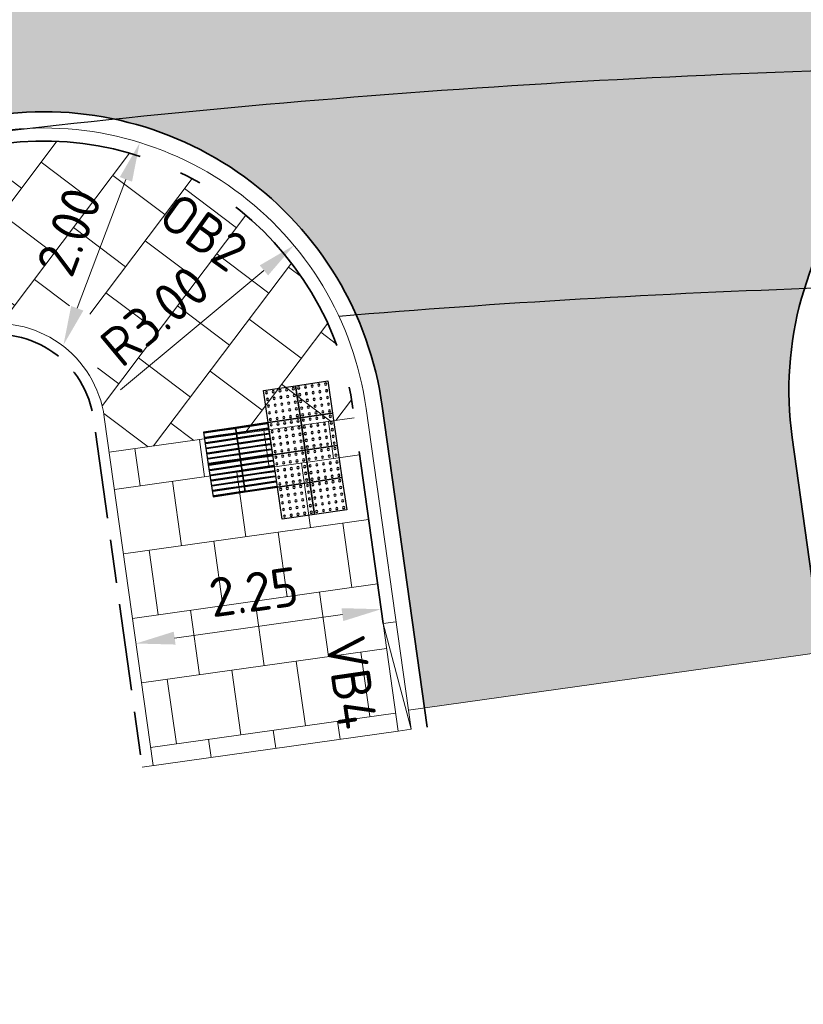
# Model space of a CAD drawing. Header units: metres. Extents: x 196651 to 397723, y 354703 to 710691.
# Tile 127 of 256: x 197851 to 197858, y 356116 to 356125. Entities that reach past the tile are written whole.
import ezdxf
from ezdxf.enums import TextEntityAlignment as Align

# ---------------------------------------------------------------- set-up
doc = ezdxf.new("R2010")
doc.units = ezdxf.units.M
doc.header["$MEASUREMENT"] = 0
for name, pattern in [('VH-OPSLUITBAND_100X200', [16, 8, -2, 4, -2]), ('VH-OPSLUITBAND_120X250', [26, 16, -4, 2, -4]), ('VH-TROTTOIRBAND_180-200', [20, 10, -2, 2, -2, 2, -2])]:
    doc.linetypes.add(name, pattern=pattern)
for name, color, linetype, lineweight in [('N-WE-GR-GRAS_BERM-A', 86, 'Continuous', 5), ('N-WE-VH-GOOT_TEGEL-G', 170, 'Continuous', 35), ('N-WE-VH-KANTOPSLUITING_OPSLUITBAND_100X200-G', 5, 'VH-OPSLUITBAND_100X200', 35), ('N-WE-VH-KANTOPSLUITING_OPSLUITBAND_120X250-G', 5, 'VH-OPSLUITBAND_120X250', 35), ('N-WE-VH-KANTOPSLUITING_TEKST-T', 7, 'VH-OPSLUITBAND_100X200', 35), ('N-WE-VH-KANTOPSLUITING_TROTTOIRBAND_180 200-G', 6, 'VH-TROTTOIRBAND_180-200', 35), ('N-WE-VH-KANTVERHARDING-G', 1, 'Continuous', 5), ('N-WE-VH-VERHARDING_TEGEL-A', 252, 'Continuous', 5), ('N-WE-VH-VERKEERSTEGEL-GELEIDETEGEL-S', 5, 'Continuous', 25), ('N-WE-VH-VERKEERSTEGEL-NOPPENTEGEL-S', 5, 'Continuous', 25), ('X-XX-AL-AANPIJLING-M', 7, 'Continuous', 18)]:
    doc.layers.add(name, color=color, linetype=linetype, lineweight=lineweight)
doc.layers.add('N-WE-VH-VERHARDING_ASFALT_DEKLAAG-G_ROOD', color=7, linetype='Continuous', lineweight=5, true_color=0xbf4040)
doc.layers.add('X-XX-AL-HULPLIJNEN', color=4, linetype='Continuous', lineweight=25, plot=False)
doc.styles.add('NLCS-ISO', font='NLCS-ISO.ttf')
doc.styles.add('NLCS-ISO-M200-T18', font='NLCS-ISO.ttf')
doc.dimstyles.new('NLCS-M200-T18-PIJL', dxfattribs={"dimscale": 0.2, "dimtxt": 1.799999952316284, "dimasz": 1.8, "dimexe": 2, "dimexo": 2, "dimgap": 0.7, "dimtad": 1, "dimzin": 0, "dimdsep": 46, "dimtxsty": 'NLCS-ISO-M200-T18', "dimcen": 0, "dimdle": 2, "dimse1": 1, "dimse2": 1, "dimclrd": 256, "dimclre": 256, "dimclrt": 256, "dimadec": 1, "dimazin": 0, "dimtfac": 1, "dimtofl": 0, "dimtmove": 1, "dimatfit": 0, "dimfxl": 2, "dimfxlon": 1, "dimtfillclr": 254, "dimtolj": 1, "dimtzin": 0, "dimlwd": 18, "dimlwe": 18, "dimarcsym": 0})

# ---------------------------------------------------------------- blocks, each defined once
blk = doc.blocks.new('TEKST TB')
at = {"style": 'NLCS-ISO'}
blk.add_attdef('TEKST_TROTTOIRBANDEN', text='', height=0.36, rotation=0.340705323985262, dxfattribs=at).set_placement((0, 0), align=Align.BOTTOM_CENTER)
blk = doc.blocks.new('*D1749')
at = {"layer": 'Defpoints', "color": 0, "transparency": 16777216}
for p in [(197853.2345915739, 356123.2106378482), (197850.9285291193, 356121.2917642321)]:
    blk.add_point(p, dxfattribs=at)
at = {"layer": 'X-XX-AL-AANPIJLING-M', "linetype": 'Continuous', "lineweight": 18, "transparency": 16777216}
blk.add_line((197851.6357216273, 356121.880218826), (197852.9578640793, 356122.9803730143), dxfattribs=at)
at = {"layer": 'X-XX-AL-AANPIJLING-M', "transparency": 16777216}
blk.add_solid([(197852.919486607, 356123.0264942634), (197852.9962415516, 356122.9342517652), (197853.2345915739, 356123.2106378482)], dxfattribs=at)
at = {"layer": 'X-XX-AL-AANPIJLING-M', "transparency": 16777216, "insert": (197851.9537492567, 356122.5611434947), "char_height": 0.3599999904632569, "attachment_point": 5, "rotation": 39.763827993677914, "style": 'NLCS-ISO-M200-T18'}
blk.add_mtext('\\A1;R3.00', dxfattribs=at)
blk = doc.blocks.new('*D1804')
at = {"layer": 'Defpoints', "color": 0, "transparency": 16777216}
for p in [(197851.7746174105, 356124.1699814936), (197851.8136800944, 356124.1552381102), (197851.0721940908, 356122.3089066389)]:
    blk.add_point(p, dxfattribs=at)
at = {"layer": 'X-XX-AL-AANPIJLING-M', "linetype": 'Continuous', "lineweight": 18, "transparency": 16777216}
blk.add_line((197851.2383781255, 356122.6309720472), (197851.6865587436, 356123.8184293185), dxfattribs=at)
at = {"layer": 'X-XX-AL-AANPIJLING-M', "transparency": 16777216}
for points in [[(197851.630423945, 356123.8396162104), (197851.7426935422, 356123.7972424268), (197851.8136800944, 356124.1552381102)], [(197851.1822433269, 356122.652158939), (197851.2945129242, 356122.6097851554), (197851.1112567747, 356122.2941632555)]]:
    blk.add_solid(points, dxfattribs=at)
at = {"layer": 'X-XX-AL-AANPIJLING-M', "transparency": 16777216, "insert": (197851.1630828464, 356123.3376974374), "char_height": 0.3599999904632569, "attachment_point": 5, "rotation": 69.32204712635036, "style": 'NLCS-ISO-M200-T18'}
blk.add_mtext('\\A1;2.00', dxfattribs=at)
blk = doc.blocks.new('*U1818')
at = {"flags": 128}
for points in [[(4.996003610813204e-16, 0.3), (4.996003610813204e-16, 0.6000000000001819), (0.3000000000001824, 0.6000000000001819), (0.3000000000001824, 0.3000000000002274)], [(0.3000000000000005, 0.3), (0.3000000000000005, 0.6000000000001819), (0.6000000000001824, 0.6000000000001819), (0.6000000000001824, 0.3000000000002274)], [(4.996003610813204e-16, -5.048709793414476e-29), (4.996003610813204e-16, 0.3000000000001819), (0.3000000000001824, 0.3000000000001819), (0.3000000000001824, 2.27373675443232e-13)], [(0.3000000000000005, -5.048709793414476e-29), (0.3000000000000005, 0.3000000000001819), (0.6000000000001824, 0.3000000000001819), (0.6000000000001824, 2.27373675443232e-13)]]:
    blk.add_lwpolyline(points, close=True, dxfattribs=at)
for points in [[(0.004500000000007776, 0.5954999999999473, -0.4142135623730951), (0.007000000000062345, 0.5980000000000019), (0.1475000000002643, 0.5980000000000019)], [(0.1475000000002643, 0.5930000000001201), (0.007000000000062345, 0.5930000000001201, -0.414213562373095), (0.004500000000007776, 0.5955000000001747), (0.004500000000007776, 0.5954999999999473)], [(0.004500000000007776, 0.547000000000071, -0.4142135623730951), (0.007000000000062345, 0.5495000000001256), (0.1475000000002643, 0.5495000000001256)], [(0.1475000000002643, 0.5445000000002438), (0.007000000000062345, 0.5445000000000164, -0.414213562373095), (0.004500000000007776, 0.547000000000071), (0.004500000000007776, 0.547000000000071)], [(0.1475000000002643, 0.5980000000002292), (0.2930000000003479, 0.5980000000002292, -0.4142135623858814), (0.2955000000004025, 0.5955000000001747), (0.2955000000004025, 0.5955000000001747, -0.4142135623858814), (0.2930000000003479, 0.5930000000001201), (0.1475000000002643, 0.5930000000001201)], [(0.1475000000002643, 0.5495000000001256), (0.2930000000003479, 0.5495000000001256, -0.4142135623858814), (0.2955000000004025, 0.547000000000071), (0.2955000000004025, 0.5470000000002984, -0.4142135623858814), (0.2930000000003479, 0.5445000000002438), (0.1475000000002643, 0.5445000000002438)], [(0.3045000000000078, 0.5954999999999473, -0.4142135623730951), (0.3070000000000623, 0.5980000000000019), (0.4475000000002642, 0.5980000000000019)], [(0.4475000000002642, 0.5930000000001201), (0.3070000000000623, 0.5930000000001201, -0.414213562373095), (0.3045000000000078, 0.5955000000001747), (0.3045000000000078, 0.5954999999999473)], [(0.3045000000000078, 0.547000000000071, -0.4142135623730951), (0.3070000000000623, 0.5495000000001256), (0.4475000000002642, 0.5495000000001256)], [(0.4475000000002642, 0.5445000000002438), (0.3070000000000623, 0.5445000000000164, -0.414213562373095), (0.3045000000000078, 0.547000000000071), (0.3045000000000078, 0.547000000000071)], [(0.4475000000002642, 0.5980000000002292), (0.5930000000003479, 0.5980000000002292, -0.4142135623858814), (0.5955000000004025, 0.5955000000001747), (0.5955000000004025, 0.5955000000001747, -0.4142135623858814), (0.5930000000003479, 0.5930000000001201), (0.4475000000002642, 0.5930000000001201)], [(0.4475000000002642, 0.5495000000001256), (0.5930000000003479, 0.5495000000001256, -0.4142135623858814), (0.5955000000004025, 0.547000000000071), (0.5955000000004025, 0.5470000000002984, -0.4142135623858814), (0.5930000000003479, 0.5445000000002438), (0.4475000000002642, 0.5445000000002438)], [(0.004500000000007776, 0.4984999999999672, -0.4142135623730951), (0.007000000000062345, 0.5010000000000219), (0.1475000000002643, 0.5010000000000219)], [(0.1475000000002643, 0.4960000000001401), (0.007000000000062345, 0.4960000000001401, -0.414213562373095), (0.004500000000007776, 0.4985000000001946), (0.004500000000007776, 0.4984999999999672)], [(0.1475000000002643, 0.5010000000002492), (0.2930000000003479, 0.5010000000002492, -0.4142135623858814), (0.2955000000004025, 0.4985000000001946), (0.2955000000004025, 0.4985000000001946, -0.4142135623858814), (0.2930000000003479, 0.4960000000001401), (0.1475000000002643, 0.4960000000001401)], [(0.3045000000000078, 0.4984999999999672, -0.4142135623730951), (0.3070000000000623, 0.5010000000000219), (0.4475000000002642, 0.5010000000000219)], [(0.4475000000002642, 0.4960000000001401), (0.3070000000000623, 0.4960000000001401, -0.414213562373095), (0.3045000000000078, 0.4985000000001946), (0.3045000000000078, 0.4984999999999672)], [(0.4475000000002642, 0.5010000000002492), (0.5930000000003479, 0.5010000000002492, -0.4142135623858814), (0.5955000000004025, 0.4985000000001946), (0.5955000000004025, 0.4985000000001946, -0.4142135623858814), (0.5930000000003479, 0.4960000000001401), (0.4475000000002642, 0.4960000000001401)], [(0.004500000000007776, 0.4500000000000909, -0.4142135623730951), (0.007000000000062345, 0.4525000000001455), (0.1475000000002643, 0.4525000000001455)], [(0.1475000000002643, 0.4475000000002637), (0.007000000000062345, 0.4475000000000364, -0.414213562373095), (0.004500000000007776, 0.4500000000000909), (0.004500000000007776, 0.4500000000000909)], [(0.004500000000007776, 0.4014999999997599, -0.4142135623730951), (0.007000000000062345, 0.4039999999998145), (0.1475000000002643, 0.4040000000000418)], [(0.1475000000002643, 0.3990000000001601), (0.007000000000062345, 0.3989999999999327, -0.414213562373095), (0.004500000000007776, 0.4014999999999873), (0.004500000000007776, 0.4014999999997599)], [(0.1475000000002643, 0.4525000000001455), (0.2930000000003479, 0.4525000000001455, -0.4142135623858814), (0.2955000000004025, 0.4500000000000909), (0.2955000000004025, 0.4500000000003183, -0.4142135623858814), (0.2930000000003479, 0.4475000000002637), (0.1475000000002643, 0.4475000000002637)], [(0.1475000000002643, 0.4040000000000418), (0.2930000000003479, 0.4040000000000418, -0.4142135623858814), (0.2955000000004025, 0.4014999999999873), (0.2955000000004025, 0.4015000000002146, -0.4142135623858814), (0.2930000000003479, 0.3990000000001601), (0.1475000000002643, 0.3990000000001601)], [(0.3045000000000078, 0.4500000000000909, -0.4142135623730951), (0.3070000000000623, 0.4525000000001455), (0.4475000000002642, 0.4525000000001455)], [(0.4475000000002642, 0.4475000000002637), (0.3070000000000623, 0.4475000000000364, -0.414213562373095), (0.3045000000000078, 0.4500000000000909), (0.3045000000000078, 0.4500000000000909)], [(0.3045000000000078, 0.4014999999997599, -0.4142135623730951), (0.3070000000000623, 0.4039999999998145), (0.4475000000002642, 0.4040000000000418)], [(0.4475000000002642, 0.3990000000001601), (0.3070000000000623, 0.3989999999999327, -0.414213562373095), (0.3045000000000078, 0.4014999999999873), (0.3045000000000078, 0.4014999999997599)], [(0.4475000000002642, 0.4525000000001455), (0.5930000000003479, 0.4525000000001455, -0.4142135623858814), (0.5955000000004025, 0.4500000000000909), (0.5955000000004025, 0.4500000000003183, -0.4142135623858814), (0.5930000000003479, 0.4475000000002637), (0.4475000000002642, 0.4475000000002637)], [(0.4475000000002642, 0.4040000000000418), (0.5930000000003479, 0.4040000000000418, -0.4142135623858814), (0.5955000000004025, 0.4014999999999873), (0.5955000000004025, 0.4015000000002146, -0.4142135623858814), (0.5930000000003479, 0.3990000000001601), (0.4475000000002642, 0.3990000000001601)], [(0.004500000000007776, 0.3529999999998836, -0.4142135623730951), (0.007000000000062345, 0.3554999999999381), (0.1475000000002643, 0.3554999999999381)], [(0.1475000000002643, 0.3505000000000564), (0.007000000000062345, 0.350499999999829, -0.414213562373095), (0.004500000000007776, 0.3529999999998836), (0.004500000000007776, 0.3529999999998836)], [(0.004500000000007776, 0.3044999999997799, -0.4142135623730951), (0.007000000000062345, 0.3069999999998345), (0.1475000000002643, 0.3070000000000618)], [(0.1475000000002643, 0.3019999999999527), (0.007000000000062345, 0.3019999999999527, -0.414213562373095), (0.004500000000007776, 0.3045000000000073), (0.004500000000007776, 0.3044999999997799)], [(0.004500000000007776, 0.2954999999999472, -0.4142135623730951), (0.007000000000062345, 0.2980000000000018), (0.1475000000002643, 0.2980000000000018)], [(0.1475000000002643, 0.2930000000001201), (0.007000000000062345, 0.2930000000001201, -0.414213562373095), (0.004500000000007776, 0.2955000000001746), (0.004500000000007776, 0.2954999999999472)], [(0.1475000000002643, 0.3554999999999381), (0.2930000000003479, 0.3555000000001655, -0.4142135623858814), (0.2955000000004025, 0.3530000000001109), (0.2955000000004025, 0.3530000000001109, -0.4142135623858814), (0.2930000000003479, 0.3505000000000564), (0.1475000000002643, 0.3505000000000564)], [(0.1475000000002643, 0.3070000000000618), (0.2930000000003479, 0.3070000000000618, -0.4142135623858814), (0.2955000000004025, 0.3045000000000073), (0.2955000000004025, 0.3045000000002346, -0.4142135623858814), (0.2930000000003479, 0.3020000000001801), (0.1475000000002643, 0.3019999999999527)], [(0.1475000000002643, 0.2980000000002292), (0.2930000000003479, 0.2980000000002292, -0.4142135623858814), (0.2955000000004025, 0.2955000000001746), (0.2955000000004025, 0.2955000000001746, -0.4142135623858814), (0.2930000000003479, 0.2930000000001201), (0.1475000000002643, 0.2930000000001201)], [(0.3045000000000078, 0.3529999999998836, -0.4142135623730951), (0.3070000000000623, 0.3554999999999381), (0.4475000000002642, 0.3554999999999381)], [(0.4475000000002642, 0.3505000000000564), (0.3070000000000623, 0.350499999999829, -0.414213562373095), (0.3045000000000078, 0.3529999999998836), (0.3045000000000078, 0.3529999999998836)], [(0.3045000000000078, 0.3044999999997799, -0.4142135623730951), (0.3070000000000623, 0.3069999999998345), (0.4475000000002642, 0.3070000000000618)], [(0.4475000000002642, 0.3019999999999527), (0.3070000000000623, 0.3019999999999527, -0.414213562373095), (0.3045000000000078, 0.3045000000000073), (0.3045000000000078, 0.3044999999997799)], [(0.3045000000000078, 0.2954999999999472, -0.4142135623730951), (0.3070000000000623, 0.2980000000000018), (0.4475000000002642, 0.2980000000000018)], [(0.4475000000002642, 0.2930000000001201), (0.3070000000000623, 0.2930000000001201, -0.414213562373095), (0.3045000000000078, 0.2955000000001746), (0.3045000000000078, 0.2954999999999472)], [(0.4475000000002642, 0.3554999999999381), (0.5930000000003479, 0.3555000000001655, -0.4142135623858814), (0.5955000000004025, 0.3530000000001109), (0.5955000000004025, 0.3530000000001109, -0.4142135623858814), (0.5930000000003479, 0.3505000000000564), (0.4475000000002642, 0.3505000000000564)], [(0.4475000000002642, 0.3070000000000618), (0.5930000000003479, 0.3070000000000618, -0.4142135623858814), (0.5955000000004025, 0.3045000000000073), (0.5955000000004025, 0.3045000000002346, -0.4142135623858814), (0.5930000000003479, 0.3020000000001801), (0.4475000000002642, 0.3019999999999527)], [(0.4475000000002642, 0.2980000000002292), (0.5930000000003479, 0.2980000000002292, -0.4142135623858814), (0.5955000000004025, 0.2955000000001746), (0.5955000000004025, 0.2955000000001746, -0.4142135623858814), (0.5930000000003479, 0.2930000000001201), (0.4475000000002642, 0.2930000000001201)], [(0.004500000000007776, 0.2470000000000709, -0.4142135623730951), (0.007000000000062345, 0.2495000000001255), (0.1475000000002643, 0.2495000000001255)], [(0.1475000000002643, 0.2445000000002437), (0.007000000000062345, 0.2445000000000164, -0.414213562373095), (0.004500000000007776, 0.2470000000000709), (0.004500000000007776, 0.2470000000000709)], [(0.004500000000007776, 0.1984999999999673, -0.4142135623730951), (0.007000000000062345, 0.2010000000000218), (0.1475000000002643, 0.2010000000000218)], [(0.1475000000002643, 0.1960000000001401), (0.007000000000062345, 0.1960000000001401, -0.414213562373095), (0.004500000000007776, 0.1985000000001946), (0.004500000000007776, 0.1984999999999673)], [(0.1475000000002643, 0.2495000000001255), (0.2930000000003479, 0.2495000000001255, -0.4142135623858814), (0.2955000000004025, 0.2470000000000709), (0.2955000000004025, 0.2470000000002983, -0.4142135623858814), (0.2930000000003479, 0.2445000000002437), (0.1475000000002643, 0.2445000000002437)], [(0.1475000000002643, 0.2010000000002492), (0.2930000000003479, 0.2010000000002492, -0.4142135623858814), (0.2955000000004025, 0.1985000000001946), (0.2955000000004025, 0.1985000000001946, -0.4142135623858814), (0.2930000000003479, 0.1960000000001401), (0.1475000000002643, 0.1960000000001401)], [(0.3045000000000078, 0.2470000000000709, -0.4142135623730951), (0.3070000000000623, 0.2495000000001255), (0.4475000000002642, 0.2495000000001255)], [(0.4475000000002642, 0.2445000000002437), (0.3070000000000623, 0.2445000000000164, -0.414213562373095), (0.3045000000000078, 0.2470000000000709), (0.3045000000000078, 0.2470000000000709)], [(0.3045000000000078, 0.1984999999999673, -0.4142135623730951), (0.3070000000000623, 0.2010000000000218), (0.4475000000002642, 0.2010000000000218)], [(0.4475000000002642, 0.1960000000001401), (0.3070000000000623, 0.1960000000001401, -0.414213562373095), (0.3045000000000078, 0.1985000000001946), (0.3045000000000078, 0.1984999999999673)], [(0.4475000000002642, 0.2495000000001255), (0.5930000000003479, 0.2495000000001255, -0.4142135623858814), (0.5955000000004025, 0.2470000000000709), (0.5955000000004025, 0.2470000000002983, -0.4142135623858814), (0.5930000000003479, 0.2445000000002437), (0.4475000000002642, 0.2445000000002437)], [(0.4475000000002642, 0.2010000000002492), (0.5930000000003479, 0.2010000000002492, -0.4142135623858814), (0.5955000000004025, 0.1985000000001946), (0.5955000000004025, 0.1985000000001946, -0.4142135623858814), (0.5930000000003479, 0.1960000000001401), (0.4475000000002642, 0.1960000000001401)], [(0.004500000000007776, 0.1500000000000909, -0.4142135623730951), (0.007000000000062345, 0.1525000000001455), (0.1475000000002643, 0.1525000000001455)], [(0.1475000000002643, 0.1475000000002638), (0.007000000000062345, 0.1475000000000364, -0.414213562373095), (0.004500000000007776, 0.1500000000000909), (0.004500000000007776, 0.1500000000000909)], [(0.004500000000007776, 0.1014999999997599, -0.4142135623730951), (0.007000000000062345, 0.1039999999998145), (0.1475000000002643, 0.1040000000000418)], [(0.1475000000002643, 0.09900000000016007), (0.007000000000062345, 0.0989999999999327, -0.414213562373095), (0.004500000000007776, 0.1014999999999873), (0.004500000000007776, 0.1014999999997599)], [(0.1475000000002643, 0.1525000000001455), (0.2930000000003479, 0.1525000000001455, -0.4142135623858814), (0.2955000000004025, 0.1500000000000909), (0.2955000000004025, 0.1500000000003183, -0.4142135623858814), (0.2930000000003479, 0.1475000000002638), (0.1475000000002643, 0.1475000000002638)], [(0.1475000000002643, 0.1040000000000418), (0.2930000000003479, 0.1040000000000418, -0.4142135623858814), (0.2955000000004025, 0.1014999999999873), (0.2955000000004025, 0.1015000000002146, -0.4142135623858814), (0.2930000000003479, 0.09900000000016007), (0.1475000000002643, 0.09900000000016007)], [(0.3045000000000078, 0.1500000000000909, -0.4142135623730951), (0.3070000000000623, 0.1525000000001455), (0.4475000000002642, 0.1525000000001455)], [(0.4475000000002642, 0.1475000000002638), (0.3070000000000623, 0.1475000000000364, -0.414213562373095), (0.3045000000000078, 0.1500000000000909), (0.3045000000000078, 0.1500000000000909)], [(0.3045000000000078, 0.1014999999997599, -0.4142135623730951), (0.3070000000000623, 0.1039999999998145), (0.4475000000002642, 0.1040000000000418)], [(0.4475000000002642, 0.09900000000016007), (0.3070000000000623, 0.0989999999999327, -0.414213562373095), (0.3045000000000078, 0.1014999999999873), (0.3045000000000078, 0.1014999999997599)], [(0.4475000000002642, 0.1525000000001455), (0.5930000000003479, 0.1525000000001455, -0.4142135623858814), (0.5955000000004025, 0.1500000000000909), (0.5955000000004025, 0.1500000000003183, -0.4142135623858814), (0.5930000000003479, 0.1475000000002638), (0.4475000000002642, 0.1475000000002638)], [(0.4475000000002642, 0.1040000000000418), (0.5930000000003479, 0.1040000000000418, -0.4142135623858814), (0.5955000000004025, 0.1014999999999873), (0.5955000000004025, 0.1015000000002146, -0.4142135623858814), (0.5930000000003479, 0.09900000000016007), (0.4475000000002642, 0.09900000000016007)], [(0.004500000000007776, 0.05299999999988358, -0.4142135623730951), (0.007000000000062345, 0.05549999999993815), (0.1475000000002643, 0.05549999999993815)], [(0.1475000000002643, 0.05050000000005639), (0.007000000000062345, 0.05049999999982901, -0.414213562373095), (0.004500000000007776, 0.05299999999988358), (0.004500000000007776, 0.05299999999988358)], [(0.004500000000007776, 0.004499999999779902, -0.4142135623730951), (0.007000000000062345, 0.006999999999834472), (0.1475000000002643, 0.007000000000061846)], [(0.1475000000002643, 0.001999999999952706), (0.007000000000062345, 0.001999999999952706, -0.414213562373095), (0.004500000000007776, 0.004500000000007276), (0.004500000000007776, 0.004499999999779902)], [(0.1475000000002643, 0.05549999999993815), (0.2930000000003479, 0.05550000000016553, -0.4142135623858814), (0.2955000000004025, 0.05300000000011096), (0.2955000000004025, 0.05300000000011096, -0.4142135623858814), (0.2930000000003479, 0.05050000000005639), (0.1475000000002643, 0.05050000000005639)], [(0.1475000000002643, 0.007000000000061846), (0.2930000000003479, 0.007000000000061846, -0.4142135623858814), (0.2955000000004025, 0.004500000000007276), (0.2955000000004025, 0.00450000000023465, -0.4142135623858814), (0.2930000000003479, 0.00200000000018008), (0.1475000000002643, 0.001999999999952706)], [(0.3045000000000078, 0.05299999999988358, -0.4142135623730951), (0.3070000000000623, 0.05549999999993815), (0.4475000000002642, 0.05549999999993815)], [(0.4475000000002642, 0.05050000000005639), (0.3070000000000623, 0.05049999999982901, -0.414213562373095), (0.3045000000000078, 0.05299999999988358), (0.3045000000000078, 0.05299999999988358)], [(0.3045000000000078, 0.004499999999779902, -0.4142135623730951), (0.3070000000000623, 0.006999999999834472), (0.4475000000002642, 0.007000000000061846)], [(0.4475000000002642, 0.001999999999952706), (0.3070000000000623, 0.001999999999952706, -0.414213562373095), (0.3045000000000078, 0.004500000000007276), (0.3045000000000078, 0.004499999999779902)], [(0.4475000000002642, 0.05549999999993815), (0.5930000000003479, 0.05550000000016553, -0.4142135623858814), (0.5955000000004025, 0.05300000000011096), (0.5955000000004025, 0.05300000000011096, -0.4142135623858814), (0.5930000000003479, 0.05050000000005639), (0.4475000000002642, 0.05050000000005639)], [(0.4475000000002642, 0.007000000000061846), (0.5930000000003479, 0.007000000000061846, -0.4142135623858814), (0.5955000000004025, 0.004500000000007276), (0.5955000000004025, 0.00450000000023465, -0.4142135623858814), (0.5930000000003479, 0.00200000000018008), (0.4475000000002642, 0.001999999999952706)]]:
    blk.add_lwpolyline(points, format="xyb", dxfattribs=at)
blk = doc.blocks.new('*U2076')
for centre in [(0.02500000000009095, 0.2750000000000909), (0.08750000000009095, 0.2750000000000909), (0.1500000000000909, 0.2750000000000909), (0.2125000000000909, 0.2750000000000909), (0.2749999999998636, 0.2750000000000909), (0.3250000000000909, 0.2750000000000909), (0.3875000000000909, 0.2750000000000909), (0.4500000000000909, 0.2750000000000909), (0.5125000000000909, 0.2750000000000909), (0.5749999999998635, 0.2750000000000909), (0.6250000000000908, 0.2750000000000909), (0.6875000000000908, 0.2750000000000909), (0.7500000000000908, 0.2750000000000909), (0.8125000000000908, 0.2750000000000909), (0.8749999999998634, 0.2750000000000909), (0.9250000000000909, 0.2750000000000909), (0.9875000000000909, 0.2750000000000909), (1.050000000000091, 0.2750000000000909), (1.112500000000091, 0.2750000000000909), (1.174999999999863, 0.2750000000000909), (0.02500000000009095, 0.2125000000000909), (0.08750000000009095, 0.2125000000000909), (0.1500000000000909, 0.2125000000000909), (0.2125000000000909, 0.2125000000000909), (0.2749999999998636, 0.2125000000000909), (0.3250000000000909, 0.2125000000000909), (0.3875000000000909, 0.2125000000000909), (0.4500000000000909, 0.2125000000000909), (0.5125000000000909, 0.2125000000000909), (0.5749999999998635, 0.2125000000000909), (0.6250000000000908, 0.2125000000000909), (0.6875000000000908, 0.2125000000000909), (0.7500000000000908, 0.2125000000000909), (0.8125000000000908, 0.2125000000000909), (0.8749999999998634, 0.2125000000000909), (0.9250000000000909, 0.2125000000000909), (0.9875000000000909, 0.2125000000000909), (1.050000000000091, 0.2125000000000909), (1.112500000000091, 0.2125000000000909), (1.174999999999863, 0.2125000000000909), (0.02500000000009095, 0.1500000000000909), (0.02500000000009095, 0.0875000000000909), (0.08750000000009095, 0.1500000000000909), (0.08750000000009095, 0.0875000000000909), (0.1500000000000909, 0.1500000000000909), (0.1500000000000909, 0.0875000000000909), (0.2125000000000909, 0.1500000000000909), (0.2125000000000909, 0.0875000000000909), (0.2749999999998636, 0.1500000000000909), (0.2749999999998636, 0.0875000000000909), (0.3250000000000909, 0.1500000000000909), (0.3250000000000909, 0.0875000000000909), (0.3875000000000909, 0.1500000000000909), (0.3875000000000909, 0.0875000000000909), (0.4500000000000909, 0.1500000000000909), (0.4500000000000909, 0.0875000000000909), (0.5125000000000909, 0.1500000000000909), (0.5125000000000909, 0.0875000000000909), (0.5749999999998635, 0.1500000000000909), (0.5749999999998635, 0.0875000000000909), (0.6250000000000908, 0.1500000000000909), (0.6250000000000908, 0.0875000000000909), (0.6875000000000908, 0.1500000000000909), (0.6875000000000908, 0.0875000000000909), (0.7500000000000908, 0.1500000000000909), (0.7500000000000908, 0.0875000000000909), (0.8125000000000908, 0.1500000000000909), (0.8125000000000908, 0.0875000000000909), (0.8749999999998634, 0.1500000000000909), (0.8749999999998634, 0.0875000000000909), (0.9250000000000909, 0.1500000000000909), (0.9250000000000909, 0.0875000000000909), (0.9875000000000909, 0.1500000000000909), (0.9875000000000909, 0.0875000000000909), (1.050000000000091, 0.1500000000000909), (1.050000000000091, 0.0875000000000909), (1.112500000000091, 0.1500000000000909), (1.112500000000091, 0.0875000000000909), (1.174999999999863, 0.1500000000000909), (1.174999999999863, 0.0875000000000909), (0.02500000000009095, 0.02500000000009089), (0.08750000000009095, 0.02500000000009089), (0.1500000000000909, 0.02500000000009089), (0.2125000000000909, 0.02500000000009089), (0.2749999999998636, 0.02500000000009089), (0.3250000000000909, 0.02500000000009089), (0.3875000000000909, 0.02500000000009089), (0.4500000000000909, 0.02500000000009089), (0.5125000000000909, 0.02500000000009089), (0.5749999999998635, 0.02500000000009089), (0.6250000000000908, 0.02500000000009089), (0.6875000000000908, 0.02500000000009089), (0.7500000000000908, 0.02500000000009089), (0.8125000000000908, 0.02500000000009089), (0.8749999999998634, 0.02500000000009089), (0.9250000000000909, 0.02500000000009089), (0.9875000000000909, 0.02500000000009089), (1.050000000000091, 0.02500000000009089), (1.112500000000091, 0.02500000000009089), (1.174999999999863, 0.02500000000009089), (0.02500000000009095, -0.02499999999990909), (0.02500000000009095, -0.0874999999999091), (0.08750000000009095, -0.02499999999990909), (0.08750000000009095, -0.0874999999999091), (0.1500000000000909, -0.02499999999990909), (0.1500000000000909, -0.0874999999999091), (0.2125000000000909, -0.02499999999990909), (0.2125000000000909, -0.0874999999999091), (0.2749999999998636, -0.02499999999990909), (0.2749999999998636, -0.0874999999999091), (0.3250000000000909, -0.02499999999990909), (0.3250000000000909, -0.0874999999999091), (0.3875000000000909, -0.02499999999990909), (0.3875000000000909, -0.0874999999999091), (0.4500000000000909, -0.02499999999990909), (0.4500000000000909, -0.0874999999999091), (0.5125000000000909, -0.02499999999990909), (0.5125000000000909, -0.0874999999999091), (0.5749999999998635, -0.02499999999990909), (0.5749999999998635, -0.0874999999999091), (0.6250000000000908, -0.02499999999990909), (0.6250000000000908, -0.0874999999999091), (0.6875000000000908, -0.02499999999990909), (0.6875000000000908, -0.0874999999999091), (0.7500000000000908, -0.02499999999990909), (0.7500000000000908, -0.0874999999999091), (0.8125000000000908, -0.02499999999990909), (0.8125000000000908, -0.0874999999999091), (0.8749999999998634, -0.02499999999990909), (0.8749999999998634, -0.0874999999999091), (0.9250000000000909, -0.02499999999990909), (0.9250000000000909, -0.0874999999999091), (0.9875000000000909, -0.02499999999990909), (0.9875000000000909, -0.0874999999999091), (1.050000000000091, -0.02499999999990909), (1.050000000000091, -0.0874999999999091), (1.112500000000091, -0.02499999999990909), (1.112500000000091, -0.0874999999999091), (1.174999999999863, -0.02499999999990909), (1.174999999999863, -0.0874999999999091), (0.02500000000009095, -0.1499999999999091), (0.08750000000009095, -0.1499999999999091), (0.1500000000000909, -0.1499999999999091), (0.2125000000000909, -0.1499999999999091), (0.2749999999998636, -0.1499999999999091), (0.3250000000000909, -0.1499999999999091), (0.3875000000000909, -0.1499999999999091), (0.4500000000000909, -0.1499999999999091), (0.5125000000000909, -0.1499999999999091), (0.5749999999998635, -0.1499999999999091), (0.6250000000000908, -0.1499999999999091), (0.6875000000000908, -0.1499999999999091), (0.7500000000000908, -0.1499999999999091), (0.8125000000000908, -0.1499999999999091), (0.8749999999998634, -0.1499999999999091), (0.9250000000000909, -0.1499999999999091), (0.9875000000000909, -0.1499999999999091), (1.050000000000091, -0.1499999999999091), (1.112500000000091, -0.1499999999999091), (1.174999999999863, -0.1499999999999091), (0.02500000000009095, -0.2124999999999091), (0.02500000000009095, -0.2749999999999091), (0.08750000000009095, -0.2124999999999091), (0.08750000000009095, -0.2749999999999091), (0.1500000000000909, -0.2124999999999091), (0.1500000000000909, -0.2749999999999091), (0.2125000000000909, -0.2124999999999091), (0.2125000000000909, -0.2749999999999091), (0.2749999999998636, -0.2124999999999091), (0.2749999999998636, -0.2749999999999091), (0.3250000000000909, -0.2124999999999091), (0.3250000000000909, -0.2749999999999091), (0.3875000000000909, -0.2124999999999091), (0.3875000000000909, -0.2749999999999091), (0.4500000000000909, -0.2124999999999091), (0.4500000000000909, -0.2749999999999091), (0.5125000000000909, -0.2124999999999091), (0.5125000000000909, -0.2749999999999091), (0.5749999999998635, -0.2124999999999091), (0.5749999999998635, -0.2749999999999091), (0.6250000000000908, -0.2124999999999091), (0.6250000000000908, -0.2749999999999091), (0.6875000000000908, -0.2124999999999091), (0.6875000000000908, -0.2749999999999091), (0.7500000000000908, -0.2124999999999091), (0.7500000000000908, -0.2749999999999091), (0.8125000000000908, -0.2124999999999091), (0.8125000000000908, -0.2749999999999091), (0.8749999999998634, -0.2124999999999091), (0.8749999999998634, -0.2749999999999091), (0.9250000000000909, -0.2124999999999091), (0.9250000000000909, -0.2749999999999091), (0.9875000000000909, -0.2124999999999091), (0.9875000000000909, -0.2749999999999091), (1.050000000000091, -0.2124999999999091), (1.050000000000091, -0.2749999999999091), (1.112500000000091, -0.2124999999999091), (1.112500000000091, -0.2749999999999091), (1.174999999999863, -0.2124999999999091), (1.174999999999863, -0.2749999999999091)]:
    blk.add_circle(centre, 0.01)
for points in [[(0.2999999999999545, 2.273181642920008e-13), (0.2999999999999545, 0.3000000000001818), (0, 0.3000000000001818), (0, -5.551115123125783e-17)], [(0.5999999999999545, 2.273181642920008e-13), (0.5999999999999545, 0.3000000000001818), (0.2999999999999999, 0.3000000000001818), (0.2999999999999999, -5.551115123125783e-17)], [(0.8999999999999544, 2.273181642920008e-13), (0.8999999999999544, 0.3000000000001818), (0.5999999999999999, 0.3000000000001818), (0.5999999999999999, -5.551115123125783e-17)], [(1.199999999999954, 2.273181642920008e-13), (1.199999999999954, 0.3000000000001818), (0.8999999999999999, 0.3000000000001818), (0.8999999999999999, -5.551115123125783e-17)], [(0.2999999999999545, -0.2999999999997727), (0.2999999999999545, 1.818545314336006e-13), (0, 1.818545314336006e-13), (0, -0.3)], [(0.5999999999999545, -0.2999999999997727), (0.5999999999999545, 1.818545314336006e-13), (0.2999999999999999, 1.818545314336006e-13), (0.2999999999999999, -0.3)], [(0.8999999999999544, -0.2999999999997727), (0.8999999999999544, 1.818545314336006e-13), (0.5999999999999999, 1.818545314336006e-13), (0.5999999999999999, -0.3)], [(1.199999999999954, -0.2999999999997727), (1.199999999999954, 1.818545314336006e-13), (0.8999999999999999, 1.818545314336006e-13), (0.8999999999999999, -0.3)]]:
    blk.add_3dface(points)
blk = doc.blocks.new('*D2100')
at = {"layer": 'Defpoints', "color": 0, "transparency": 16777216}
for p in [(197853.9696759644, 356120.3405829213), (197851.7116725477, 356120.0246389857), (197854.0369983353, 356119.8594401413)]:
    blk.add_point(p, dxfattribs=at)
at = {"layer": 'X-XX-AL-AANPIJLING-M', "linetype": 'Continuous', "lineweight": 18, "transparency": 16777216}
blk.add_line((197852.1355217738, 356119.5933820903), (197853.68047148, 356119.8095542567), dxfattribs=at)
at = {"layer": 'X-XX-AL-AANPIJLING-M', "transparency": 16777216}
for points in [[(197853.6721571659, 356119.8689753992), (197853.6887857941, 356119.7501331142), (197854.0369983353, 356119.8594401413)], [(197852.1272074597, 356119.6528032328), (197852.1438360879, 356119.5339609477), (197851.7789949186, 356119.5434962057)]]:
    blk.add_solid(points, dxfattribs=at)
at = {"layer": 'X-XX-AL-AANPIJLING-M', "transparency": 16777216, "insert": (197852.8636536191, 356120.018380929), "char_height": 0.3599999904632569, "attachment_point": 5, "rotation": 7.965216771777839, "style": 'NLCS-ISO-M200-T18'}
blk.add_mtext('\\A1;2.25', dxfattribs=at)

msp = doc.modelspace()

# ---------------------------------------------------------------- hatches: boundary and pattern name
at = {"layer": 'N-WE-GR-GRAS_BERM-A'}
h = msp.add_hatch(dxfattribs=at)
h.set_pattern_fill('AGR-GRAS_01', color=256, scale=0.04, pattern_type=2)
h.set_pattern_definition([(0, (0, 0), (1, 1), [0.12, -0.8]), (45, (0.4, 0.2), (-0.1131370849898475, 1.866761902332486), [0.12, -0.8]), (29.99999999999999, (0.08, 0.12), (0.2274613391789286, 1.286025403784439), [0.12, -0.8]), (15, (0.32, 0.48), (0.3856270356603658, 0.7244941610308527), [0.12, -0.8]), (135, (0.16, 2), (-0.02828427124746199, -0.6505382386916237), [0.12, -0.8]), (150, (1.2, 0.4), (0.2156921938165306, -0.5864101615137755), [0.12, -0.8]), (165, (0.24, 0.04), (0.1434520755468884, -0.7010146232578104), [0.12, -0.8]), (85, (0.4, 0.4), (-0.872677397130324, 1.040016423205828), [0.12, -0.8]), (99.99999999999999, (0, 0), (-1.112117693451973, 0.7787131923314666), [0.12, -0.7999999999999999])])
h.paths.add_polyline_path([(197845.7693521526, 356127.0126169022, -0.01251229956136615), (197852.5700246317, 356128.260505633, -0.04322420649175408), (197856.0302609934, 356128.5033208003), (197863.8729538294, 356128.4622857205, 0.008250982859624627), (197864.5296456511, 356128.4696865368), (197865.6549562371, 356128.5009455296, 0.3122208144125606), (197857.8563610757, 356132.7395710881), (197856.2032742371, 356132.5613219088, 0.06128712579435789), (197825.1573296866, 356125.2975495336, 0.003350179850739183), (197823.3688299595, 356124.626484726), (197822.5285165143, 356124.3013626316), (197824.1628613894, 356120.6087043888, -0.04084304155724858)])
at = {"layer": 'N-WE-VH-VERHARDING_ASFALT_DEKLAAG-G_ROOD'}
h = msp.add_hatch(color=256, dxfattribs=at)
edge = h.paths.add_edge_path()
edge.add_line((197866.6876913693, 356125.1090431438), (197865.9574476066, 356128.2592517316))
edge.add_line((197865.9574476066, 356128.2592517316), (197864.5365875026, 356128.2197829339))
edge.add_arc((197863.977074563, 356148.3620131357), 20.14999980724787, 269.7002157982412, 271.59115887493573, ccw=False)
edge.add_line((197863.8716457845, 356128.2122891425), (197856.0275605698, 356128.2533315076))
edge.add_arc((197855.7019123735, 356108.4060029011), 19.84999998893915, 89.05999474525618, 98.96408463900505)
edge.add_arc((197874.0990260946, 355991.7780855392), 137.9199999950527, 98.96408464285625, 112.0829259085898)
edge.add_arc((197821.4399698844, 356121.5726489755), 2.149999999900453, 203.7056720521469, 292.0829259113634, ccw=False)
edge.add_line((197819.4713808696, 356120.7082663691), (197818.5164429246, 356122.8830907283))
edge.add_arc((197874.3392932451, 355991.5005495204), 142.7500008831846, 113.020050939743, 113.8738483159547)
edge.add_line((197816.5649063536, 356122.0366861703), (197815.1200253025, 356121.3971918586))
edge.add_line((197815.1200253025, 356121.3971918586), (197816.1265725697, 356119.1229869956))
edge.add_arc((197814.1605291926, 356118.2528298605), 2.150000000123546, -62.30398861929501, 23.87384831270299, ccw=False)
edge.add_line((197815.1598070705, 356116.3491639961), (197805.3096389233, 356111.1785847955))
edge.add_line((197805.3096389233, 356111.1785847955), (197806.6159174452, 356108.2502007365))
edge.add_line((197806.6159174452, 356108.2502007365), (197817.1596978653, 356113.7848729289))
edge.add_arc((197839.3390189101, 356071.532345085), 47.71999990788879, 113.54944430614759, 117.69601138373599, ccw=False)
edge.add_arc((197874.0990260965, 355991.7780855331), 134.7200000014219, 100.14312888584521, 113.54944431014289, ccw=False)
edge.add_arc((197850.9285291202, 356121.2917642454), 3.149999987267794, 71.43961258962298, 100.14312883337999, ccw=False)
edge.add_line((197851.9311866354, 356124.2779286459), (197859.7840679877, 356124.8066933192))
edge.add_arc((197860.9439181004, 356121.8779994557), 3.150000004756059, 93.68950359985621, 111.60504281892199, ccw=False)
edge.add_line((197860.7412171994, 356125.0214708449), (197862.881192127, 356125.0146830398))
edge.add_arc((197862.9552558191, 356148.3645655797), 23.35000000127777, 269.8182636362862, 271.5875314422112)
edge.add_line((197863.6021466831, 356125.0235280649), (197866.6876913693, 356125.1090431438))
h = msp.add_hatch(color=256, dxfattribs=at)
h.dxf.hatch_style = 1
edge = h.paths.add_edge_path()
edge.add_arc((197860.943918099, 356121.8779994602), 3.150000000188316, 111.5379320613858, 187.9652167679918)
edge.add_line((197857.8243081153, 356121.4414979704), (197858.1009284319, 356119.4645344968))
edge.add_line((197858.1009284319, 356119.4645344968), (197854.4366246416, 356118.9518184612))
edge.add_line((197854.4366246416, 356118.9518184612), (197854.0481391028, 356121.7282657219))
edge.add_arc((197850.9285291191, 356121.2917642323), 3.150000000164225, 7.965216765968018, 71.93908500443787)
edge.add_line((197851.9051171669, 356124.286555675), (197859.7874991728, 356124.8080498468))
at = {"layer": 'N-WE-VH-VERHARDING_TEGEL-A'}
h = msp.add_hatch(dxfattribs=at)
h.set_pattern_fill('AVH-TEGEL_300X300_HALFST', color=256, scale=2, angle=143, style=0, pattern_type=2)
h.set_pattern_definition([(143, (0, 0), (-0.6597258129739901, 0.121498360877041), [0.6, -0.6]), (233, (0, 0), (0.4791813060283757, -0.3610890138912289), [])])
edge = h.paths.add_edge_path()
edge.add_arc((197864.1603834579, 356047.2573180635), 78.08758726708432, 100.1335993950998, 100.1790636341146)
edge.add_line((197850.3603471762, 356124.1158262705), (197850.6424922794, 356122.5429314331))
edge.add_line((197850.6424922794, 356122.5429314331), (197851.3389973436, 356122.6880921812))
edge.add_line((197851.3389973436, 356122.6880921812), (197851.5324475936, 356121.3055325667))
edge.add_line((197851.5324475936, 356121.3055325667), (197853.7904510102, 356121.621476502))
edge.add_line((197853.7904510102, 356121.621476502), (197853.7807439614, 356121.6908513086))
edge.add_arc((197850.9285291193, 356121.2917642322), 2.880000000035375, 7.965216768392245, 100.1431289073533)
h = msp.add_hatch(dxfattribs=at)
h.set_pattern_fill('AVH-TEGEL_300X300_HALFST', color=256, scale=2, angle=98, style=0, pattern_type=2)
h.set_pattern_definition([(97.99999999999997, (0, 0), (-0.3805842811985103, 0.5524089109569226), [0.6, -0.6]), (188, (0, 0), (0.08350386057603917, -0.5941608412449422), [])])
h.paths.add_polyline_path([(197854.1940190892, 356118.7372366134), (197853.7904510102, 356121.621476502), (197851.5324475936, 356121.3055325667), (197851.9362472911, 356118.4196373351)])

# ---------------------------------------------------------------- linework, layer by layer
at = {"layer": 'N-WE-VH-GOOT_TEGEL-G', "flags": 128}
for points in [[(197866.8599709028, 356125.1138178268), (197863.6021466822, 356125.0235280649, -0.007720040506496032), (197862.8811921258, 356125.0146830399), (197860.7412171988, 356125.0214708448, 0.4362435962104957), (197857.8243081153, 356121.4414979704), (197858.1009284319, 356119.4645344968)], [(197854.4614142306, 356118.7746510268), (197854.0481391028, 356121.728265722, 0.4253912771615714), (197850.3737896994, 356124.3925325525, 0.007367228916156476), (197846.4767226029, 356123.6359133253, 0.05117359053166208), (197820.2729552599, 356115.2780146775, 0.0180947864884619), (197817.1596978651, 356113.7848729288), (197802.2009187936, 356105.9326666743, -0.01667887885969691), (197799.0611827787, 356104.4158776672), (197767.4705338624, 356090.4340760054, -0.009918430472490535), (197765.5577685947, 356089.6324847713), (197746.1542940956, 356081.9497978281, -0.009632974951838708), (197744.2675546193, 356081.2444888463), (197712.1984387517, 356069.9554866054, 0.0361093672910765), (197702.6667452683, 356065.8052167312, 0.01548171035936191), (197686.8031461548, 356056.8522572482, 3.374857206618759e-06), (197686.7995433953, 356056.8500741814, 0.005360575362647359), (197681.4395674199, 356053.523101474, 0.0622923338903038), (197679.7712119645, 356052.1443207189), (197673.2742111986, 356045.2497869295, -0.04018184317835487), (197671.4465367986, 356043.5984534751), (197670.6459779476, 356043.0232401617)]]:
    msp.add_lwpolyline(points, format="xyb", dxfattribs=at)
at = {"layer": 'N-WE-VH-KANTOPSLUITING_OPSLUITBAND_100X200-G', "ltscale": 0.1, "flags": 128}
msp.add_lwpolyline([(197850.3131058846, 356122.3721342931, -0.4338182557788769), (197851.3880625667, 356121.6157834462), (197851.8372120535, 356118.405780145)], format="xyb", dxfattribs=at)
at = {"layer": 'N-WE-VH-KANTOPSLUITING_OPSLUITBAND_120X250-G', "ltscale": 0.1, "flags": 128}
msp.add_lwpolyline([(197854.0554471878, 356119.7275889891), (197853.7807439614, 356121.6908513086, 0.4253912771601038), (197850.4213387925, 356124.1267524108)], format="xyb", dxfattribs=at)
at = {"layer": 'N-WE-VH-KANTOPSLUITING_TROTTOIRBAND_180 200-G', "ltscale": 0.1, "flags": 128}
msp.add_lwpolyline([(197865.7039232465, 356128.4022671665, 0.3161000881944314), (197857.8563610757, 356132.7395710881), (197856.2032742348, 356132.5613219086, 0.06128720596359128), (197825.1572905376, 356125.297535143, 0.003350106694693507), (197823.3688299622, 356124.626484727, 0.005105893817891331)], format="xyb", dxfattribs=at)
at = {"layer": 'N-WE-VH-KANTVERHARDING-G', "flags": 128}
for points in [[(197854.3128613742, 356118.7538652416), (197853.8995862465, 356121.7074799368, 0.425391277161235), (197850.4002058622, 356124.2448769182, 0.007367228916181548), (197846.5074778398, 356123.4891001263, 0.05117359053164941), (197820.3328863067, 356115.1405073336, 0.01809478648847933), (197817.2294149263, 356113.6520590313), (197802.2706358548, 356105.7998527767, -0.01667887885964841), (197799.121891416, 356104.2787118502), (197767.5312424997, 356090.2969101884, -0.009918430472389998), (197765.6129891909, 356089.493019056), (197746.2095146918, 356081.8103321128, -0.009632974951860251), (197744.3173618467, 356081.1029994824), (197712.2482459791, 356069.8139972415, 0.03610936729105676), (197702.7363909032, 356065.6723653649, 0.01548171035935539), (197686.8808794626, 356056.7239703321, 3.374857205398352e-06), (197686.8772784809, 356056.7217883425, 0.005360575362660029), (197681.5200351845, 356053.3965118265, 0.06229233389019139), (197679.8803785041, 356052.0414486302), (197673.3833777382, 356045.1469148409, -0.04018184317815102), (197671.5378433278, 356043.4794445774, -0.04018184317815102)], [(197850.2927014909, 356122.4700304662, -0.4338182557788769), (197851.4870978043, 356121.6296406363), (197851.9362472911, 356118.4196373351)]]:
    msp.add_lwpolyline(points, format="xyb", dxfattribs=at)
for points in [[(197854.1742894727, 356119.7442176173), (197854.0554471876, 356119.7275889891)], [(197854.0554471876, 356119.7275889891), (197854.1940190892, 356118.7372366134)], [(197854.0554471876, 356119.7275889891), (197854.3128613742, 356118.7538652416)], [(197858.2494812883, 356119.485320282), (197854.2880717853, 356118.931032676)], [(197854.1942507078, 356118.7355812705), (197851.8372120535, 356118.405780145)], [(197854.3128613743, 356118.7538652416), (197854.1940190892, 356118.7372366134)]]:
    msp.add_lwpolyline(points, dxfattribs=at)
at = {"layer": 'N-WE-VH-VERHARDING_TEGEL-A', "flags": 128}
msp.add_lwpolyline([(197853.7904510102, 356121.621476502), (197851.5324475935, 356121.3055325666)], dxfattribs=at)
at = {"layer": 'X-XX-AL-HULPLIJNEN', "flags": 128}
for points in [[(197850.4002058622, 356124.2448769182, -0.02790832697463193), (197860.7458726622, 356124.8714553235)], [(197853.6473810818, 356122.559772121, -0.01225444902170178), (197858.0956803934, 356122.8200939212)]]:
    msp.add_lwpolyline(points, format="xyb", dxfattribs=at)
at = {"layer": 'X-XX-AL-HULPLIJNEN'}
msp.add_circle((197870.3379897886, 356126.8619120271), 23.75888312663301, dxfattribs=at)

# ---------------------------------------------------------------- block references
at = {"layer": 'N-WE-VH-KANTOPSLUITING_TEKST-T'}
for p, rotation, values in [((197852.2351537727, 356123.098654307), 324.0541728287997, {'TEKST_TROTTOIRBANDEN': 'OB2'}), ((197853.4804308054, 356119.1451623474), 277.9652167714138, {'TEKST_TROTTOIRBANDEN': 'VB4'})]:
    msp.add_blockref('TEKST TB', p, dxfattribs=dict(at, rotation=rotation)).add_auto_attribs(values)
at = {"layer": 'N-WE-VH-VERKEERSTEGEL-GELEIDETEGEL-S', "xscale": -1, "rotation": 8.540073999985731}
msp.add_blockref('*U1818', (197853.0830741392, 356120.9845240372), dxfattribs=at)
at = {"layer": 'N-WE-VH-VERKEERSTEGEL-NOPPENTEGEL-S', "xscale": -1, "rotation": 278.2977053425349}
msp.add_blockref('*U2076', (197853.423225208, 356120.7309590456), dxfattribs=at)

# ---------------------------------------------------------------- dimensions: what is measured, and where the dimension line sits
at = {"layer": 'X-XX-AL-AANPIJLING-M'}
for p1, p2, distance, text, picture, middle in [((197851.0721940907, 356122.3089066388), (197851.7746174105, 356124.1699814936), -0.04175237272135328, '2.00', '*D1804', (197851.1630828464, 356123.3376974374)), ((197851.7116725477, 356120.0246389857), (197853.9696759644, 356120.3405829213), -0.4858298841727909, '2.25', '*D2100', (197852.8636536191, 356120.018380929))]:
    dim = msp.add_aligned_dim(p1=p1, p2=p2, distance=distance, text=text, dimstyle='NLCS-M200-T18-PIJL', dxfattribs=at)
    dim.commit()
    dim.dimension.update_dxf_attribs({"geometry": picture, "text_midpoint": middle})
dim = msp.add_radius_dim(center=(197850.9285291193, 356121.2917642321), mpoint=(197853.2345915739, 356123.2106378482), dimstyle='NLCS-M200-T18-PIJL', dxfattribs=at)
dim.commit()
dim.dimension.update_dxf_attribs({"geometry": '*D1749', "text_midpoint": (197852.1584291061, 356122.3151635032), "dimtype": 164})

doc.saveas('drawing.dxf')
